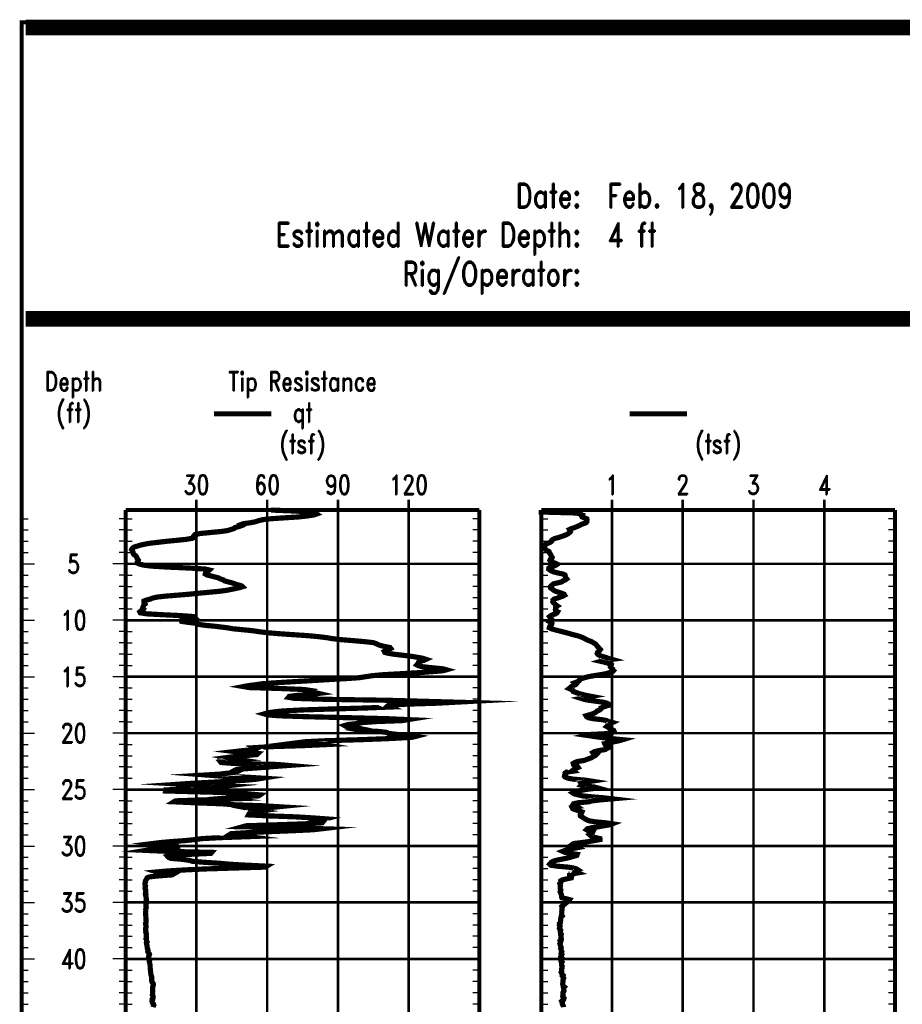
# Model space of a CAD drawing. Extents: x 83 to 619, y 53 to 229.
# Tile 9 of 14: x 384 to 463, y 142 to 229. Entities that reach past the tile are written whole.
import ezdxf
from ezdxf.enums import TextEntityAlignment as Align

# ---------------------------------------------------------------- set-up
doc = ezdxf.new("R2010")
doc.units = 0
doc.header["$MEASUREMENT"] = 0
doc.linetypes.add('DOT', pattern=[0.04, 0, -0.04])
doc.linetypes.add('SOLID', pattern=[0])
doc.layers.add('1', color=7, linetype='SOLID')
doc.styles.add('ROMAND', font='romand', dxfattribs={"height": 1})

msp = doc.modelspace()

# ---------------------------------------------------------------- linework, layer by layer
at = {"layer": '1', "color": 7, "linetype": 'SOLID'}
for points, const_width in [([(384.824, 228.782), (618.612, 228.782)], 0.693), ([(384.478, 52.748), (618.959, 52.748), (618.959, 228.898), (384.478, 228.898), (384.478, 52.748)], 0.347), ([(384.478, 52.748), (618.959, 52.748), (618.959, 228.898), (384.478, 228.898), (384.478, 52.748)], 0.347), ([(384.478, 52.748), (618.959, 52.748), (618.959, 228.898), (384.478, 228.898), (384.478, 52.748)], 0.347), ([(384.478, 52.748), (618.959, 52.748), (618.959, 228.898), (384.478, 228.898), (384.478, 52.748)], 0.347), ([(384.478, 52.748), (618.959, 52.748), (618.959, 228.898), (384.478, 228.898), (384.478, 52.748)], 0.347), ([(384.478, 52.748), (618.959, 52.748), (618.959, 228.898), (384.478, 228.898), (384.478, 52.748)], 0.347), ([(384.478, 52.748), (618.959, 52.748), (618.959, 228.898), (384.478, 228.898), (384.478, 52.748)], 0.347), ([(384.478, 52.748), (618.959, 52.748), (618.959, 228.898), (384.478, 228.898), (384.478, 52.748)], 0.347), ([(384.478, 52.748), (618.959, 52.748), (618.959, 228.898), (384.478, 228.898), (384.478, 52.748)], 0.347), ([(384.478, 52.748), (618.959, 52.748), (618.959, 228.898), (384.478, 228.898), (384.478, 52.748)], 0.347), ([(384.478, 52.748), (618.959, 52.748), (618.959, 228.898), (384.478, 228.898), (384.478, 52.748)], 0.347), ([(384.478, 52.748), (618.959, 52.748), (618.959, 228.898), (384.478, 228.898), (384.478, 52.748)], 0.347), ([(384.478, 52.748), (618.959, 52.748), (618.959, 228.898), (384.478, 228.898), (384.478, 52.748)], 0.347), ([(384.478, 52.748), (618.959, 52.748), (618.959, 228.898), (384.478, 228.898), (384.478, 52.748)], 0.347), ([(384.478, 52.748), (618.959, 52.748), (618.959, 228.898), (384.478, 228.898), (384.478, 52.748)], 0.347), ([(384.478, 52.748), (618.959, 52.748), (618.959, 228.898), (384.478, 228.898), (384.478, 52.748)], 0.347), ([(384.478, 52.748), (618.959, 52.748), (618.959, 228.898), (384.478, 228.898), (384.478, 52.748)], 0.347), ([(384.478, 52.748), (618.959, 52.748), (618.959, 228.898), (384.478, 228.898), (384.478, 52.748)], 0.347), ([(384.478, 52.748), (618.959, 52.748), (618.959, 228.898), (384.478, 228.898), (384.478, 52.748)], 0.347), ([(384.478, 52.748), (618.959, 52.748), (618.959, 228.898), (384.478, 228.898), (384.478, 52.748)], 0.347), ([(384.478, 52.748), (618.959, 52.748), (618.959, 228.898), (384.478, 228.898), (384.478, 52.748)], 0.347), ([(384.478, 52.748), (618.959, 52.748), (618.959, 228.898), (384.478, 228.898), (384.478, 52.748)], 0.347), ([(384.478, 52.748), (618.959, 52.748), (618.959, 228.898), (384.478, 228.898), (384.478, 52.748)], 0.347), ([(384.478, 52.748), (618.959, 52.748), (618.959, 228.898), (384.478, 228.898), (384.478, 52.748)], 0.347), ([(384.478, 52.748), (618.959, 52.748), (618.959, 228.898), (384.478, 228.898), (384.478, 52.748)], 0.347), ([(384.478, 52.748), (618.959, 52.748), (618.959, 228.898), (384.478, 228.898), (384.478, 52.748)], 0.347), ([(384.824, 228.089), (618.612, 228.089)], 0.693), ([(384.824, 202.909), (618.612, 202.909)], 0.693), ([(384.824, 202.216), (618.612, 202.216)], 0.693), ([(384.478, 185.582), (384.478, 79.789)], 0.347), ([(393.718, 185.582), (393.718, 79.789)], 0.347), ([(393.718, 185.582), (425.136, 185.582)], 0.347), ([(393.718, 185.582), (393.718, 79.789)], 0.347), ([(425.136, 185.582), (425.136, 79.789)], 0.347), ([(430.635, 185.582), (462.053, 185.582)], 0.347), ([(430.635, 185.582), (430.635, 79.789)], 0.347), ([(462.053, 185.582), (462.053, 79.789)], 0.347)]:
    msp.add_lwpolyline(points, dxfattribs=dict(at, const_width=const_width))
at = {"layer": '1', "color": 36, "linetype": 'SOLID', "const_width": 0.462}
for points in [[(401.573, 194.13), (406.655, 194.13)], [(406.644, 185.582), (408.674, 185.495), (410.515, 185.406), (410.576, 185.32), (410.695, 185.234), (410.432, 185.147), (409.859, 185.059), (409.095, 184.972), (407.735, 184.885), (406.494, 184.8), (405.826, 184.715), (405.492, 184.628), (405.253, 184.543), (404.824, 184.458), (404.18, 184.372), (403.942, 184.287), (404.013, 184.2), (403.774, 184.113), (403.415, 184.026), (403.344, 183.938), (403.058, 183.851), (402.796, 183.764), (402.175, 183.677), (401.268, 183.589), (400.361, 183.502), (399.884, 183.416), (399.813, 183.33), (399.908, 183.243), (399.858, 183.155), (399.617, 183.067), (399.09, 182.98), (398.254, 182.893), (397.347, 182.806), (396.595, 182.717), (395.858, 182.632), (395.381, 182.547), (394.999, 182.461), (394.737, 182.376), (394.451, 182.288), (394.29, 182.157), (394.244, 182.071), (394.316, 181.985), (394.316, 181.897), (394.388, 181.811), (394.388, 181.724), (394.437, 181.639), (394.581, 181.552), (394.653, 181.465), (394.701, 181.379), (394.725, 181.294), (394.773, 181.208), (394.844, 181.12), (394.82, 181.033), (394.749, 180.946), (394.773, 180.858), (394.988, 180.771), (395.346, 180.685), (396.062, 180.599), (397.515, 180.513), (399.441, 180.428), (400.792, 180.34), (401.148, 180.255), (401.051, 180.167), (400.909, 180.08), (400.813, 179.992), (400.789, 179.905), (400.933, 179.819), (401.291, 179.731), (401.626, 179.644), (401.96, 179.557), (402.126, 179.469), (402.385, 179.382), (402.497, 179.295), (402.805, 179.206), (403.163, 179.118), (403.402, 179.032), (403.664, 178.946), (403.997, 178.859), (404.093, 178.77), (403.806, 178.682), (403.142, 178.546), (402.713, 178.457), (402.069, 178.37), (401.139, 178.283), (400.232, 178.197), (399.373, 178.109), (398.323, 178.023), (397.249, 177.937), (396.486, 177.851), (396.105, 177.764), (395.915, 177.677), (395.559, 177.59), (395.347, 177.503), (395.349, 177.417), (395.421, 177.33), (395.446, 177.244), (395.329, 177.156), (395.305, 177.069), (395.257, 176.981), (395.234, 176.893), (395.306, 176.805), (395.235, 176.718), (395.068, 176.629), (394.972, 176.542), (395.021, 176.454), (395.572, 176.366), (397.005, 176.285), (398.554, 176.212), (399.74, 176.124), (399.834, 176.038), (399.428, 175.953), (398.879, 175.867), (398.664, 175.78), (398.69, 175.694), (399.285, 175.608), (399.999, 175.52), (400.164, 175.433), (400.763, 175.345), (401.695, 175.258), (402.74, 175.126), (403.242, 175.039), (404.151, 174.952), (405.011, 174.862), (405.585, 174.776), (406.301, 174.688), (407.352, 174.601), (408.593, 174.514), (409.906, 174.425), (410.838, 174.338), (411.578, 174.249), (412.079, 174.161), (412.82, 174.074), (413.918, 173.986), (414.897, 173.899), (415.686, 173.812), (415.972, 173.724), (416.116, 173.637), (416.355, 173.55), (416.737, 173.462), (417.191, 173.374), (417.263, 173.286), (417.12, 173.2), (416.858, 173.112), (416.691, 173.024), (416.739, 172.936), (417.098, 172.849), (417.67, 172.762), (418.435, 172.674), (419.128, 172.586), (419.677, 172.498), (420.13, 172.411), (420.394, 172.325), (420.203, 172.237), (419.916, 172.15), (419.726, 172.062), (419.702, 171.976), (419.581, 171.832), (419.749, 171.746), (420.131, 171.659), (420.99, 171.571), (421.897, 171.483), (422.207, 171.396), (421.897, 171.309), (420.847, 171.222), (419.63, 171.133), (418.126, 171.045), (416.575, 170.958), (415.595, 170.87), (415.046, 170.783), (414.474, 170.695), (413.233, 170.609), (411.657, 170.52), (410.201, 170.431), (408.698, 170.343), (407.266, 170.256), (405.953, 170.168), (405.309, 170.079), (404.641, 169.992), (404.188, 169.905), (404.691, 169.818), (407.532, 169.731), (409.585, 169.644), (410.157, 169.556), (410.014, 169.47), (410.468, 169.384), (410.85, 169.296), (410.111, 169.207), (408.941, 169.12), (408.248, 169.035), (408.177, 168.949), (408.68, 168.861), (411.403, 168.774), (416.894, 168.69), (423.071, 168.52), (421.424, 168.432), (418.749, 168.346), (417.077, 168.258), (416.982, 168.173), (417.197, 168.087), (414.955, 168.001), (411.97, 167.914), (409.344, 167.827), (407.672, 167.739), (406.838, 167.653), (406.338, 167.566), (406.029, 167.48), (406.315, 167.395), (407.343, 167.311), (409.922, 167.226), (413.623, 167.139), (416.941, 167.054), (418.802, 166.97), (418.278, 166.884), (415.985, 166.797), (414.745, 166.708), (414.268, 166.621), (413.455, 166.534), (413.167, 166.446), (413.335, 166.357), (414.074, 166.269), (414.504, 166.182), (414.172, 166.094), (414.648, 166.006), (416.223, 165.918), (416.918, 165.831), (417.06, 165.744), (417.822, 165.657), (418.873, 165.57), (419.471, 165.48), (419.137, 165.394), (416.892, 165.275), (414.529, 165.187), (411.547, 165.099), (409.706, 165.011), (409.014, 164.922), (410.852, 164.835), (411.378, 164.747), (409.471, 164.659), (406.651, 164.57), (405.171, 164.481), (405.339, 164.394), (405.175, 164.306), (404.148, 164.218), (403.384, 164.13), (404.077, 164.041), (405.465, 163.955), (405.37, 163.866), (404.388, 163.779), (403.409, 163.691), (402.741, 163.604), (403.192, 163.515), (403.767, 163.426), (402.573, 163.339), (402.12, 163.252), (402.192, 163.164), (403.338, 163.076), (407.181, 162.987), (408.183, 162.901), (406.988, 162.813), (405.962, 162.726), (404.745, 162.637), (403.576, 162.549), (403.409, 162.462), (403.72, 162.398), (403.529, 162.308), (402.859, 162.22), (402.096, 162.132), (400.855, 162.056), (402.269, 161.946), (404.465, 161.859), (405.875, 161.77), (405.325, 161.681), (404.439, 161.594), (403.102, 161.506), (401.551, 161.419), (399.811, 161.329), (398.547, 161.242), (400.05, 161.155), (402.561, 161.07), (401.817, 160.982), (401.17, 160.895), (398.761, 160.808), (397.278, 160.722), (397.264, 160.635), (400.448, 160.548), (403.805, 160.463), (404.653, 160.374), (405.657, 160.286), (405.537, 160.199), (403.892, 160.112), (402.841, 160.024), (403.391, 159.936), (400.796, 159.847), (398.138, 159.758), (397.998, 159.671), (399.934, 159.584), (402.228, 159.496), (403.413, 159.407), (405.851, 159.321), (407.306, 159.234), (406.444, 159.147), (404.845, 159.058), (405.299, 158.97), (405.776, 158.884), (404.821, 158.771), (404.846, 158.684), (404.68, 158.597), (404.632, 158.509), (406.425, 158.422), (408.812, 158.335), (410.291, 158.246), (411.485, 158.158), (411.152, 158.07), (410.818, 157.982), (411.247, 157.894), (411.175, 157.805), (409.695, 157.718), (407.141, 157.631), (404.423, 157.543), (404.11, 157.456), (408.22, 157.368), (411.155, 157.28), (410.411, 157.192), (408.548, 157.104), (406.328, 157.015), (404.444, 156.927), (403.083, 156.841), (402.944, 156.754), (403.973, 156.667), (404.642, 156.579), (402.155, 156.49), (400.483, 156.403), (399.869, 156.316), (399.007, 156.228), (397.796, 156.141), (396.798, 156.053), (396.111, 155.967), (396.86, 155.879), (398.222, 155.793), (398.267, 155.704), (397.34, 155.618), (396.036, 155.446), (395.512, 155.358), (397.421, 155.27), (401.36, 155.18), (401.286, 155.093), (399.352, 155.005), (397.894, 154.917), (397.443, 154.828), (397.521, 154.739), (397.721, 154.653), (398.74, 154.564), (399.363, 154.476), (399.626, 154.389), (400.675, 154.301), (402.032, 154.214), (402.961, 154.127), (404.49, 154.041), (406.234, 153.955), (406.091, 153.87), (403.418, 153.792), (400.7, 153.706), (398.915, 153.619), (397.478, 153.532), (396.512, 153.445), (396.8, 153.358), (397.989, 153.269), (397.838, 153.182), (396.652, 153.095), (395.834, 153.007), (395.621, 152.918), (395.575, 152.83), (395.535, 152.744), (395.476, 152.657), (395.483, 152.57), (395.443, 152.482), (395.428, 152.396), (395.435, 152.31), (395.487, 152.192), (395.465, 152.105), (395.438, 152.018), (395.448, 151.93), (395.505, 151.842), (395.508, 151.756), (395.488, 151.669), (395.491, 151.584), (395.47, 151.496), (395.521, 151.409), (395.498, 151.323), (395.521, 151.236), (395.543, 151.15), (395.547, 151.063), (395.544, 150.978), (395.567, 150.89), (395.521, 150.805), (395.553, 150.642), (395.525, 150.555), (395.528, 150.469), (395.516, 150.383), (395.543, 150.299), (395.527, 150.215), (395.5, 150.13), (395.504, 150.044), (395.505, 149.959), (395.482, 149.875), (395.483, 149.791), (395.503, 149.707), (395.502, 149.625), (395.503, 149.542), (395.506, 149.458), (395.508, 149.371), (395.532, 149.284), (395.53, 149.196), (395.531, 149.11), (395.54, 148.954), (395.477, 148.869), (395.488, 148.783), (395.514, 148.697), (395.543, 148.61), (395.537, 148.525), (395.491, 148.439), (395.491, 148.354), (395.494, 148.268), (395.52, 148.18), (395.497, 148.095), (395.536, 148.009), (395.562, 147.923), (395.539, 147.837), (395.542, 147.75), (395.564, 147.666), (395.569, 147.581), (395.525, 147.494), (395.567, 147.408), (395.573, 147.322), (395.617, 147.237), (395.555, 147.15), (395.57, 147.065), (395.594, 146.979), (395.618, 146.893), (395.622, 146.807), (395.644, 146.719), (395.644, 146.632), (395.695, 146.546), (395.708, 146.457), (395.674, 146.371), (395.723, 146.283), (395.803, 146.197), (395.832, 146.111), (395.787, 146.023), (395.761, 145.935), (395.765, 145.847), (395.794, 145.761), (395.85, 145.596), (395.813, 145.508), (395.828, 145.421), (395.858, 145.333), (395.869, 145.246), (395.892, 145.158), (395.893, 145.071), (395.893, 144.982), (395.889, 144.894), (395.911, 144.806), (395.917, 144.717), (395.926, 144.631), (395.939, 144.543), (395.943, 144.456), (395.957, 144.37), (395.971, 144.281), (396.008, 144.194), (396.038, 144.106), (396.018, 144.019), (396.044, 143.931), (396.02, 143.843), (396.03, 143.756), (396.058, 143.669), (396.133, 143.582), (396.175, 143.493), (396.173, 143.405), (396.14, 143.318), (396.12, 143.231), (396.121, 143.143), (396.1, 143.054), (396.098, 142.967), (396.127, 142.881), (396.099, 142.793), (396.114, 142.705), (396.101, 142.616), (396.085, 142.529), (396.158, 142.401), (396.136, 142.311), (396.141, 142.224), (396.071, 142.135), (396.095, 142.048), (396.054, 141.961), (396.073, 141.873), (396.122, 141.785), (396.203, 141.696), (396.224, 141.608), (396.179, 141.52), (396.154, 141.432)]]:
    msp.add_lwpolyline(points, dxfattribs=at)
at = {"layer": '1', "color": 96, "linetype": 'SOLID', "const_width": 0.462}
for points in [[(438.489, 194.13), (443.572, 194.13)], [(430.635, 185.582), (430.635, 185.495), (430.635, 185.406), (433.764, 185.32), (434.078, 185.234), (434.267, 185.147), (434.21, 185.059), (434.254, 184.972), (434.493, 184.885), (434.681, 184.8), (434.694, 184.715), (434.644, 184.628), (434.675, 184.543), (434.612, 184.458), (434.38, 184.372), (434.147, 184.287), (434.015, 184.2), (433.795, 184.113), (433.6, 184.026), (433.318, 183.938), (433.142, 183.851), (433.198, 183.764), (433.23, 183.677), (433.154, 183.589), (433.048, 183.502), (432.903, 183.416), (432.702, 183.33), (432.463, 183.243), (432.206, 183.155), (431.872, 183.067), (431.671, 182.98), (431.558, 182.893), (431.539, 182.806), (431.433, 182.717), (431.206, 182.632), (431.012, 182.547), (430.936, 182.461), (430.936, 182.376), (430.917, 182.288), (430.955, 182.157), (431.024, 182.071), (431.131, 181.985), (431.32, 181.897), (431.338, 181.811), (431.395, 181.724), (431.47, 181.639), (431.502, 181.552), (431.533, 181.465), (431.602, 181.379), (431.571, 181.294), (431.439, 181.208), (431.395, 181.12), (431.458, 181.033), (431.609, 180.946), (431.891, 180.858), (432.055, 180.771), (431.935, 180.685), (431.747, 180.599), (431.42, 180.513), (431.307, 180.428), (431.294, 180.34), (431.395, 180.255), (431.527, 180.167), (431.778, 180.08), (432.124, 179.992), (432.539, 179.905), (432.74, 179.819), (432.771, 179.731), (432.784, 179.644), (432.815, 179.557), (432.89, 179.469), (432.771, 179.382), (432.564, 179.295), (432.457, 179.206), (432.111, 179.118), (431.722, 179.032), (431.621, 178.946), (431.514, 178.859), (431.439, 178.77), (431.445, 178.682), (431.634, 178.546), (431.734, 178.457), (431.904, 178.37), (432.174, 178.283), (432.438, 178.197), (432.658, 178.109), (432.708, 178.023), (432.545, 177.937), (432.306, 177.851), (432.067, 177.764), (431.778, 177.677), (431.678, 177.59), (431.703, 177.503), (431.665, 177.417), (431.734, 177.33), (431.847, 177.244), (431.929, 177.156), (432.055, 177.069), (431.904, 176.981), (431.898, 176.893), (431.929, 176.805), (431.885, 176.718), (431.898, 176.629), (432.086, 176.542), (432.036, 176.454), (431.885, 176.366), (431.64, 176.285), (431.489, 176.212), (431.37, 176.124), (431.439, 176.038), (431.502, 175.953), (431.565, 175.867), (431.395, 175.78), (431.332, 175.694), (431.483, 175.608), (431.577, 175.52), (431.558, 175.433), (431.47, 175.345), (431.389, 175.258), (431.351, 175.126), (431.539, 175.039), (431.816, 174.952), (432.18, 174.862), (432.513, 174.776), (432.865, 174.688), (433.161, 174.601), (433.469, 174.514), (433.833, 174.425), (434.109, 174.338), (434.323, 174.249), (434.505, 174.161), (434.65, 174.074), (434.857, 173.986), (435.077, 173.899), (435.241, 173.812), (435.391, 173.724), (435.492, 173.637), (435.555, 173.55), (435.63, 173.462), (435.718, 173.374), (435.793, 173.286), (435.881, 173.2), (435.825, 173.112), (435.737, 173.024), (435.63, 172.936), (435.599, 172.849), (435.655, 172.762), (435.806, 172.674), (436.026, 172.586), (436.359, 172.498), (436.579, 172.411), (436.887, 172.325), (436.189, 172.237), (435.9, 172.15), (436.284, 172.062), (436.566, 171.976), (436.843, 171.832), (436.811, 171.746), (436.774, 171.659), (436.843, 171.571), (436.95, 171.483), (436.918, 171.396), (437.038, 171.309), (436.962, 171.222), (436.654, 171.133), (436.359, 171.045), (435.869, 170.958), (435.297, 170.87), (434.813, 170.783), (434.48, 170.695), (434.204, 170.609), (434.034, 170.52), (434.003, 170.431), (433.858, 170.343), (433.632, 170.256), (433.764, 170.168), (433.688, 170.079), (433.469, 169.992), (433.293, 169.905), (433.217, 169.818), (433.104, 169.731), (433.305, 169.644), (433.45, 169.556), (433.469, 169.47), (433.701, 169.384), (433.959, 169.296), (434.267, 169.207), (434.618, 169.12), (435.071, 169.035), (434.587, 168.949), (434.16, 168.861), (434.436, 168.774), (434.857, 168.69), (436.108, 168.52), (436.478, 168.432), (436.61, 168.346), (436.667, 168.258), (436.39, 168.173), (436.114, 168.087), (435.925, 168.001), (435.925, 167.914), (435.806, 167.827), (435.611, 167.739), (435.517, 167.653), (435.385, 167.566), (435.19, 167.48), (434.901, 167.395), (434.612, 167.311), (434.662, 167.226), (434.807, 167.139), (435.253, 167.054), (435.995, 166.97), (436.453, 166.884), (436.617, 166.797), (436.956, 166.708), (436.774, 166.621), (436.686, 166.534), (436.535, 166.446), (436.447, 166.357), (436.617, 166.269), (436.692, 166.182), (436.887, 166.094), (437.069, 166.006), (437.107, 165.918), (436.925, 165.831), (436.843, 165.744), (435.077, 165.657), (434.688, 165.57), (435.297, 165.48), (435.907, 165.394), (436.918, 165.275), (437.855, 165.187), (437.565, 165.099), (437.151, 165.011), (436.648, 164.922), (436.271, 164.835), (436.309, 164.747), (436.491, 164.659), (436.592, 164.57), (436.604, 164.481), (436.434, 164.394), (436.284, 164.306), (435.75, 164.218), (435.354, 164.13), (435.203, 164.041), (435.259, 163.955), (435.523, 163.866), (435.442, 163.779), (435.234, 163.691), (435.127, 163.604), (434.895, 163.515), (434.669, 163.426), (434.424, 163.339), (433.852, 163.252), (433.619, 163.164), (433.469, 163.076), (433.494, 162.987), (433.557, 162.901), (433.846, 162.813), (433.908, 162.726), (433.714, 162.637), (433.538, 162.549), (433.425, 162.462), (433.506, 162.398), (432.853, 162.308), (432.758, 162.22), (432.784, 162.132), (432.715, 162.056), (432.696, 161.946), (432.784, 161.859), (432.991, 161.77), (433.481, 161.681), (434.543, 161.594), (435.102, 161.506), (434.524, 161.419), (434.179, 161.329), (434.248, 161.242), (434.172, 161.155), (434.549, 161.07), (435.354, 160.982), (435.668, 160.895), (434.895, 160.808), (434.367, 160.722), (433.864, 160.635), (433.6, 160.548), (433.431, 160.463), (433.569, 160.374), (433.94, 160.286), (434.285, 160.199), (435.14, 160.112), (436.202, 160.024), (436.937, 159.936), (435.919, 159.847), (435.165, 159.758), (434.832, 159.671), (433.877, 159.584), (433.5, 159.496), (433.443, 159.407), (433.739, 159.321), (433.864, 159.234), (433.387, 159.147), (433.431, 159.058), (433.663, 158.97), (433.952, 158.884), (434.254, 158.771), (434.223, 158.684), (434.179, 158.597), (434.091, 158.509), (434.103, 158.422), (434.248, 158.335), (434.38, 158.246), (434.512, 158.158), (434.675, 158.07), (434.882, 157.982), (435.429, 157.894), (436.365, 157.805), (436.937, 157.718), (436.711, 157.631), (436.177, 157.543), (435.706, 157.456), (435.109, 157.368), (434.744, 157.28), (434.656, 157.192), (434.801, 157.104), (435.215, 157.015), (435.171, 156.927), (435.071, 156.841), (434.92, 156.754), (435.021, 156.667), (435.14, 156.579), (435.479, 156.49), (435.844, 156.403), (435.85, 156.316), (435.335, 156.228), (434.87, 156.141), (434.254, 156.053), (433.525, 155.967), (433.381, 155.879), (433.261, 155.793), (433.802, 155.704), (433.94, 155.618), (432.991, 155.446), (432.765, 155.358), (432.532, 155.27), (432.733, 155.18), (433.205, 155.093), (433.827, 155.005), (433.795, 154.917), (433.494, 154.828), (433.192, 154.739), (432.828, 154.653), (432.4, 154.564), (431.942, 154.476), (431.69, 154.389), (431.527, 154.301), (431.464, 154.214), (431.382, 154.127), (431.477, 154.041), (432.042, 153.955), (433.035, 153.87), (433.487, 153.792), (433.776, 153.706), (433.908, 153.619), (433.72, 153.532), (433.644, 153.445), (433.864, 153.358), (433.318, 153.269), (433.148, 153.182), (433.142, 153.095), (433.33, 153.007), (433.305, 152.918), (432.903, 152.83), (432.513, 152.744), (432.375, 152.657), (432.394, 152.57), (432.363, 152.482), (432.281, 152.396), (432.312, 152.31), (432.344, 152.192), (432.312, 152.105), (432.312, 152.018), (432.312, 151.93), (432.369, 151.842), (432.356, 151.756), (432.312, 151.669), (432.356, 151.584), (432.388, 151.496), (432.419, 151.409), (432.432, 151.323), (432.432, 151.236), (432.463, 151.15), (432.84, 151.063), (433.148, 150.978), (433.092, 150.89), (432.966, 150.805), (432.777, 150.642), (432.683, 150.555), (432.551, 150.469), (432.463, 150.383), (432.501, 150.299), (432.463, 150.215), (432.476, 150.13), (432.469, 150.044), (432.451, 149.959), (432.457, 149.875), (432.451, 149.791), (432.457, 149.707), (432.438, 149.625), (432.488, 149.542), (432.388, 149.458), (432.375, 149.371), (432.363, 149.284), (432.344, 149.196), (432.35, 149.11), (432.325, 148.954), (432.256, 148.869), (432.294, 148.783), (432.256, 148.697), (432.306, 148.61), (432.268, 148.525), (432.243, 148.439), (432.275, 148.354), (432.356, 148.268), (432.344, 148.18), (432.325, 148.095), (432.344, 148.009), (432.4, 147.923), (432.356, 147.837), (432.388, 147.75), (432.4, 147.666), (432.375, 147.581), (432.413, 147.494), (432.407, 147.408), (432.312, 147.322), (432.356, 147.237), (432.325, 147.15), (432.281, 147.065), (432.312, 146.979), (432.344, 146.893), (432.369, 146.807), (432.4, 146.719), (432.356, 146.632), (432.4, 146.546), (432.419, 146.457), (432.457, 146.371), (432.4, 146.283), (432.388, 146.197), (432.457, 146.111), (432.407, 146.023), (432.369, 145.935), (432.438, 145.847), (432.394, 145.761), (432.388, 145.596), (432.388, 145.508), (432.476, 145.421), (432.432, 145.333), (432.432, 145.246), (432.444, 145.158), (432.488, 145.071), (432.463, 144.982), (432.476, 144.894), (432.432, 144.806), (432.432, 144.717), (432.444, 144.631), (432.4, 144.543), (432.444, 144.456), (432.488, 144.37), (432.564, 144.281), (432.507, 144.194), (432.564, 144.106), (432.62, 144.019), (432.576, 143.931), (432.564, 143.843), (432.576, 143.756), (432.551, 143.669), (432.551, 143.582), (432.532, 143.493), (432.551, 143.405), (432.576, 143.318), (432.683, 143.231), (432.608, 143.143), (432.639, 143.054), (432.627, 142.967), (432.652, 142.881), (432.595, 142.793), (432.545, 142.705), (432.545, 142.616), (432.576, 142.529), (432.539, 142.401), (432.564, 142.311), (432.652, 142.224), (432.627, 142.135), (432.539, 142.048), (432.451, 141.961), (432.513, 141.873), (432.488, 141.785), (432.507, 141.696), (432.564, 141.608), (432.595, 141.52), (432.608, 141.432)]]:
    msp.add_lwpolyline(points, dxfattribs=at)
at = {"layer": '1', "color": 8, "linetype": 'SOLID', "const_width": 0.231}
for points in [[(400.002, 185.582), (400.002, 186.507)], [(406.286, 185.582), (406.286, 186.507)], [(412.569, 185.582), (412.569, 186.507)], [(418.853, 185.582), (418.853, 186.507)], [(436.918, 185.582), (436.918, 186.507)], [(443.202, 185.582), (443.202, 186.507)], [(449.486, 185.582), (449.486, 186.507)], [(455.769, 185.582), (455.769, 186.507)]]:
    msp.add_lwpolyline(points, dxfattribs=at)
at = {"layer": '1', "color": 8, "linetype": 'DOT', "const_width": 0.231}
for points in [[(400.002, 185.582), (400.002, 79.789)], [(406.286, 185.582), (406.286, 79.789)], [(412.569, 185.582), (412.569, 79.789)], [(418.853, 185.582), (418.853, 79.789)], [(436.918, 185.582), (436.918, 79.789)], [(443.202, 185.582), (443.202, 79.789)], [(449.486, 185.582), (449.486, 79.789)], [(455.769, 185.582), (455.769, 79.789)], [(393.718, 180.805), (425.136, 180.805)], [(425.136, 180.805), (393.718, 180.805)], [(430.635, 180.805), (462.053, 180.805)], [(462.053, 180.805), (430.635, 180.805)], [(393.718, 175.793), (425.136, 175.793)], [(425.136, 175.793), (393.718, 175.793)], [(430.635, 175.793), (462.053, 175.793)], [(462.053, 175.793), (430.635, 175.793)], [(393.718, 170.782), (425.136, 170.782)], [(425.136, 170.782), (393.718, 170.782)], [(430.635, 170.782), (462.053, 170.782)], [(462.053, 170.782), (430.635, 170.782)], [(393.718, 165.77), (425.136, 165.77)], [(425.136, 165.77), (393.718, 165.77)], [(430.635, 165.77), (462.053, 165.77)], [(462.053, 165.77), (430.635, 165.77)], [(393.718, 160.758), (425.136, 160.758)], [(425.136, 160.758), (393.718, 160.758)], [(430.635, 160.758), (462.053, 160.758)], [(462.053, 160.758), (430.635, 160.758)], [(393.718, 155.746), (425.136, 155.746)], [(425.136, 155.746), (393.718, 155.746)], [(430.635, 155.746), (462.053, 155.746)], [(462.053, 155.746), (430.635, 155.746)], [(393.718, 150.735), (425.136, 150.735)], [(425.136, 150.735), (393.718, 150.735)], [(430.635, 150.735), (462.053, 150.735)], [(462.053, 150.735), (430.635, 150.735)], [(393.718, 145.723), (425.136, 145.723)], [(425.136, 145.723), (393.718, 145.723)], [(430.635, 145.723), (462.053, 145.723)], [(462.053, 145.723), (430.635, 145.723)]]:
    msp.add_lwpolyline(points, dxfattribs=at)
at = {"layer": '1', "color": 7, "linetype": 'SOLID'}
for points in [[(384.478, 184.814), (385.055, 184.814)], [(393.718, 184.814), (393.141, 184.814)], [(393.718, 184.814), (394.296, 184.814)], [(425.136, 184.814), (424.559, 184.814)], [(430.635, 184.814), (431.212, 184.814)], [(462.053, 184.814), (461.475, 184.814)], [(384.478, 183.812), (385.055, 183.812)], [(393.718, 183.812), (393.141, 183.812)], [(393.718, 183.812), (394.296, 183.812)], [(425.136, 183.812), (424.559, 183.812)], [(430.635, 183.812), (431.212, 183.812)], [(462.053, 183.812), (461.475, 183.812)], [(384.478, 182.81), (385.055, 182.81)], [(393.718, 182.81), (393.141, 182.81)], [(393.718, 182.81), (394.296, 182.81)], [(425.136, 182.81), (424.559, 182.81)], [(430.635, 182.81), (431.212, 182.81)], [(462.053, 182.81), (461.475, 182.81)], [(384.478, 181.807), (385.055, 181.807)], [(393.718, 181.807), (393.141, 181.807)], [(393.718, 181.807), (394.296, 181.807)], [(425.136, 181.807), (424.559, 181.807)], [(430.635, 181.807), (431.212, 181.807)], [(462.053, 181.807), (461.475, 181.807)], [(384.478, 180.805), (385.633, 180.805)], [(384.478, 180.805), (385.055, 180.805)], [(393.718, 180.805), (392.563, 180.805)], [(393.718, 180.805), (393.141, 180.805)], [(393.718, 180.805), (394.296, 180.805)], [(425.136, 180.805), (424.559, 180.805)], [(430.635, 180.805), (431.212, 180.805)], [(462.053, 180.805), (461.475, 180.805)], [(384.478, 179.803), (385.055, 179.803)], [(393.718, 179.803), (393.141, 179.803)], [(393.718, 179.803), (394.296, 179.803)], [(425.136, 179.803), (424.559, 179.803)], [(430.635, 179.803), (431.212, 179.803)], [(462.053, 179.803), (461.475, 179.803)], [(384.478, 178.8), (385.055, 178.8)], [(393.718, 178.8), (393.141, 178.8)], [(393.718, 178.8), (394.296, 178.8)], [(425.136, 178.8), (424.559, 178.8)], [(430.635, 178.8), (431.212, 178.8)], [(462.053, 178.8), (461.475, 178.8)], [(384.478, 177.798), (385.055, 177.798)], [(393.718, 177.798), (393.141, 177.798)], [(393.718, 177.798), (394.296, 177.798)], [(425.136, 177.798), (424.559, 177.798)], [(430.635, 177.798), (431.212, 177.798)], [(462.053, 177.798), (461.475, 177.798)], [(384.478, 176.796), (385.055, 176.796)], [(393.718, 176.796), (393.141, 176.796)], [(393.718, 176.796), (394.296, 176.796)], [(425.136, 176.796), (424.559, 176.796)], [(430.635, 176.796), (431.212, 176.796)], [(462.053, 176.796), (461.475, 176.796)], [(384.478, 175.793), (385.633, 175.793)], [(384.478, 175.793), (385.055, 175.793)], [(393.718, 175.793), (392.563, 175.793)], [(393.718, 175.793), (393.141, 175.793)], [(393.718, 175.793), (394.296, 175.793)], [(425.136, 175.793), (424.559, 175.793)], [(430.635, 175.793), (431.212, 175.793)], [(462.053, 175.793), (461.475, 175.793)], [(384.478, 174.791), (385.055, 174.791)], [(393.718, 174.791), (393.141, 174.791)], [(393.718, 174.791), (394.296, 174.791)], [(425.136, 174.791), (424.559, 174.791)], [(430.635, 174.791), (431.212, 174.791)], [(462.053, 174.791), (461.475, 174.791)], [(384.478, 173.789), (385.055, 173.789)], [(393.718, 173.789), (393.141, 173.789)], [(393.718, 173.789), (394.296, 173.789)], [(425.136, 173.789), (424.559, 173.789)], [(430.635, 173.789), (431.212, 173.789)], [(462.053, 173.789), (461.475, 173.789)], [(384.478, 172.786), (385.055, 172.786)], [(393.718, 172.786), (393.141, 172.786)], [(393.718, 172.786), (394.296, 172.786)], [(425.136, 172.786), (424.559, 172.786)], [(430.635, 172.786), (431.212, 172.786)], [(462.053, 172.786), (461.475, 172.786)], [(384.478, 171.784), (385.055, 171.784)], [(393.718, 171.784), (393.141, 171.784)], [(393.718, 171.784), (394.296, 171.784)], [(425.136, 171.784), (424.559, 171.784)], [(430.635, 171.784), (431.212, 171.784)], [(462.053, 171.784), (461.475, 171.784)], [(384.478, 170.782), (385.633, 170.782)], [(384.478, 170.782), (385.055, 170.782)], [(393.718, 170.782), (392.563, 170.782)], [(393.718, 170.782), (393.141, 170.782)], [(393.718, 170.782), (394.296, 170.782)], [(425.136, 170.782), (424.559, 170.782)], [(430.635, 170.782), (431.212, 170.782)], [(462.053, 170.782), (461.475, 170.782)], [(384.478, 169.779), (385.055, 169.779)], [(393.718, 169.779), (393.141, 169.779)], [(393.718, 169.779), (394.296, 169.779)], [(425.136, 169.779), (424.559, 169.779)], [(430.635, 169.779), (431.212, 169.779)], [(462.053, 169.779), (461.475, 169.779)], [(384.478, 168.777), (385.055, 168.777)], [(393.718, 168.777), (393.141, 168.777)], [(393.718, 168.777), (394.296, 168.777)], [(425.136, 168.777), (424.559, 168.777)], [(430.635, 168.777), (431.212, 168.777)], [(462.053, 168.777), (461.475, 168.777)], [(384.478, 167.775), (385.055, 167.775)], [(393.718, 167.775), (393.141, 167.775)], [(393.718, 167.775), (394.296, 167.775)], [(425.136, 167.775), (424.559, 167.775)], [(430.635, 167.775), (431.212, 167.775)], [(462.053, 167.775), (461.475, 167.775)], [(384.478, 166.772), (385.055, 166.772)], [(393.718, 166.772), (393.141, 166.772)], [(393.718, 166.772), (394.296, 166.772)], [(425.136, 166.772), (424.559, 166.772)], [(430.635, 166.772), (431.212, 166.772)], [(462.053, 166.772), (461.475, 166.772)], [(384.478, 165.77), (385.633, 165.77)], [(384.478, 165.77), (385.055, 165.77)], [(393.718, 165.77), (392.563, 165.77)], [(393.718, 165.77), (393.141, 165.77)], [(393.718, 165.77), (394.296, 165.77)], [(425.136, 165.77), (424.559, 165.77)], [(430.635, 165.77), (431.212, 165.77)], [(462.053, 165.77), (461.475, 165.77)], [(384.478, 164.768), (385.055, 164.768)], [(393.718, 164.768), (393.141, 164.768)], [(393.718, 164.768), (394.296, 164.768)], [(425.136, 164.768), (424.559, 164.768)], [(430.635, 164.768), (431.212, 164.768)], [(462.053, 164.768), (461.475, 164.768)], [(384.478, 163.765), (385.055, 163.765)], [(393.718, 163.765), (393.141, 163.765)], [(393.718, 163.765), (394.296, 163.765)], [(425.136, 163.765), (424.559, 163.765)], [(430.635, 163.765), (431.212, 163.765)], [(462.053, 163.765), (461.475, 163.765)], [(384.478, 162.763), (385.055, 162.763)], [(393.718, 162.763), (393.141, 162.763)], [(393.718, 162.763), (394.296, 162.763)], [(425.136, 162.763), (424.559, 162.763)], [(430.635, 162.763), (431.212, 162.763)], [(462.053, 162.763), (461.475, 162.763)], [(384.478, 161.76), (385.055, 161.76)], [(393.718, 161.76), (393.141, 161.76)], [(393.718, 161.76), (394.296, 161.76)], [(425.136, 161.76), (424.559, 161.76)], [(430.635, 161.76), (431.212, 161.76)], [(462.053, 161.76), (461.475, 161.76)], [(384.478, 160.758), (385.633, 160.758)], [(384.478, 160.758), (385.055, 160.758)], [(393.718, 160.758), (392.563, 160.758)], [(393.718, 160.758), (393.141, 160.758)], [(393.718, 160.758), (394.296, 160.758)], [(425.136, 160.758), (424.559, 160.758)], [(430.635, 160.758), (431.212, 160.758)], [(462.053, 160.758), (461.475, 160.758)], [(384.478, 159.756), (385.055, 159.756)], [(393.718, 159.756), (393.141, 159.756)], [(393.718, 159.756), (394.296, 159.756)], [(425.136, 159.756), (424.559, 159.756)], [(430.635, 159.756), (431.212, 159.756)], [(462.053, 159.756), (461.475, 159.756)], [(384.478, 158.753), (385.055, 158.753)], [(393.718, 158.753), (393.141, 158.753)], [(393.718, 158.753), (394.296, 158.753)], [(425.136, 158.753), (424.559, 158.753)], [(430.635, 158.753), (431.212, 158.753)], [(462.053, 158.753), (461.475, 158.753)], [(384.478, 157.751), (385.055, 157.751)], [(393.718, 157.751), (393.141, 157.751)], [(393.718, 157.751), (394.296, 157.751)], [(425.136, 157.751), (424.559, 157.751)], [(430.635, 157.751), (431.212, 157.751)], [(462.053, 157.751), (461.475, 157.751)], [(384.478, 156.749), (385.055, 156.749)], [(393.718, 156.749), (393.141, 156.749)], [(393.718, 156.749), (394.296, 156.749)], [(425.136, 156.749), (424.559, 156.749)], [(430.635, 156.749), (431.212, 156.749)], [(462.053, 156.749), (461.475, 156.749)], [(384.478, 155.746), (385.633, 155.746)], [(384.478, 155.746), (385.055, 155.746)], [(393.718, 155.746), (392.563, 155.746)], [(393.718, 155.746), (393.141, 155.746)], [(393.718, 155.746), (394.296, 155.746)], [(425.136, 155.746), (424.559, 155.746)], [(430.635, 155.746), (431.212, 155.746)], [(462.053, 155.746), (461.475, 155.746)], [(384.478, 154.744), (385.055, 154.744)], [(393.718, 154.744), (393.141, 154.744)], [(393.718, 154.744), (394.296, 154.744)], [(425.136, 154.744), (424.559, 154.744)], [(430.635, 154.744), (431.212, 154.744)], [(462.053, 154.744), (461.475, 154.744)], [(384.478, 153.742), (385.055, 153.742)], [(393.718, 153.742), (393.141, 153.742)], [(393.718, 153.742), (394.296, 153.742)], [(425.136, 153.742), (424.559, 153.742)], [(430.635, 153.742), (431.212, 153.742)], [(462.053, 153.742), (461.475, 153.742)], [(384.478, 152.739), (385.055, 152.739)], [(393.718, 152.739), (393.141, 152.739)], [(393.718, 152.739), (394.296, 152.739)], [(425.136, 152.739), (424.559, 152.739)], [(430.635, 152.739), (431.212, 152.739)], [(462.053, 152.739), (461.475, 152.739)], [(384.478, 151.737), (385.055, 151.737)], [(393.718, 151.737), (393.141, 151.737)], [(393.718, 151.737), (394.296, 151.737)], [(425.136, 151.737), (424.559, 151.737)], [(430.635, 151.737), (431.212, 151.737)], [(462.053, 151.737), (461.475, 151.737)], [(384.478, 150.735), (385.633, 150.735)], [(384.478, 150.735), (385.055, 150.735)], [(393.718, 150.735), (392.563, 150.735)], [(393.718, 150.735), (393.141, 150.735)], [(393.718, 150.735), (394.296, 150.735)], [(425.136, 150.735), (424.559, 150.735)], [(430.635, 150.735), (431.212, 150.735)], [(462.053, 150.735), (461.475, 150.735)], [(384.478, 149.732), (385.055, 149.732)], [(393.718, 149.732), (393.141, 149.732)], [(393.718, 149.732), (394.296, 149.732)], [(425.136, 149.732), (424.559, 149.732)], [(430.635, 149.732), (431.212, 149.732)], [(462.053, 149.732), (461.475, 149.732)], [(384.478, 148.73), (385.055, 148.73)], [(393.718, 148.73), (393.141, 148.73)], [(393.718, 148.73), (394.296, 148.73)], [(425.136, 148.73), (424.559, 148.73)], [(430.635, 148.73), (431.212, 148.73)], [(462.053, 148.73), (461.475, 148.73)], [(384.478, 147.728), (385.055, 147.728)], [(393.718, 147.728), (393.141, 147.728)], [(393.718, 147.728), (394.296, 147.728)], [(425.136, 147.728), (424.559, 147.728)], [(430.635, 147.728), (431.212, 147.728)], [(462.053, 147.728), (461.475, 147.728)], [(384.478, 146.725), (385.055, 146.725)], [(393.718, 146.725), (393.141, 146.725)], [(393.718, 146.725), (394.296, 146.725)], [(425.136, 146.725), (424.559, 146.725)], [(430.635, 146.725), (431.212, 146.725)], [(462.053, 146.725), (461.475, 146.725)], [(384.478, 145.723), (385.633, 145.723)], [(384.478, 145.723), (385.055, 145.723)], [(393.718, 145.723), (392.563, 145.723)], [(393.718, 145.723), (393.141, 145.723)], [(393.718, 145.723), (394.296, 145.723)], [(425.136, 145.723), (424.559, 145.723)], [(430.635, 145.723), (431.212, 145.723)], [(462.053, 145.723), (461.475, 145.723)], [(384.478, 144.721), (385.055, 144.721)], [(393.718, 144.721), (393.141, 144.721)], [(393.718, 144.721), (394.296, 144.721)], [(425.136, 144.721), (424.559, 144.721)], [(430.635, 144.721), (431.212, 144.721)], [(462.053, 144.721), (461.475, 144.721)], [(384.478, 143.718), (385.055, 143.718)], [(393.718, 143.718), (393.141, 143.718)], [(393.718, 143.718), (394.296, 143.718)], [(425.136, 143.718), (424.559, 143.718)], [(430.635, 143.718), (431.212, 143.718)], [(462.053, 143.718), (461.475, 143.718)], [(384.478, 142.716), (385.055, 142.716)], [(393.718, 142.716), (393.141, 142.716)], [(393.718, 142.716), (394.296, 142.716)], [(425.136, 142.716), (424.559, 142.716)], [(430.635, 142.716), (431.212, 142.716)], [(462.053, 142.716), (461.475, 142.716)], [(384.478, 141.714), (385.055, 141.714)], [(393.718, 141.714), (393.141, 141.714)], [(393.718, 141.714), (394.296, 141.714)], [(425.136, 141.714), (424.559, 141.714)], [(430.635, 141.714), (431.212, 141.714)], [(462.053, 141.714), (461.475, 141.714)]]:
    msp.add_lwpolyline(points, dxfattribs=at)

# ---------------------------------------------------------------- texts
at = {"layer": '1', "color": 7, "style": 'ROMAND', "width": 0.78}
for s, height, p in [('Date:', 2.1484, (434.184, 214.575)), ('Estimated Water Depth:', 2.14845, (434.184, 211.11)), ('Rig/Operator:', 2.14845, (434.184, 207.644))]:
    msp.add_text(s, height=height, dxfattribs=at).set_placement(p, align=Align.TOP_RIGHT)
for s, height, p in [('Feb. 18, 2009', 2.14845, (436.494, 214.575)), ('4 ft', 2.1484, (436.494, 211.11))]:
    msp.add_text(s, height=height, dxfattribs=at).set_placement(p, align=Align.TOP_LEFT)
for s, height, p in [('Depth', 1.7188, (389.098, 197.018)), ('Tip Resistance', 1.71876, (409.427, 197.018)), ('(ft)', 1.7188, (389.098, 194.246)), ('qt', 1.7188, (409.427, 194.246)), ('(tsf)', 1.7188, (409.427, 191.473)), ('(tsf)', 1.7188, (446.344, 191.473)), ('5', 1.719, (389.098, 180.805)), ('10', 1.7188, (389.098, 175.793)), ('15', 1.7188, (389.098, 170.782)), ('20', 1.7188, (389.098, 165.77)), ('25', 1.7188, (389.098, 160.758)), ('30', 1.7188, (389.098, 155.746)), ('35', 1.7188, (389.098, 150.735)), ('40', 1.7188, (389.098, 145.723))]:
    msp.add_text(s, height=height, dxfattribs=at).set_placement(p, align=Align.MIDDLE_CENTER)
for s, height, p in [('30', 1.7188, (400.002, 186.969)), ('60', 1.7188, (406.286, 186.969)), ('90', 1.7188, (412.569, 186.969)), ('120', 1.7188, (418.853, 186.969)), ('1', 1.719, (436.918, 186.969)), ('2', 1.719, (443.202, 186.969)), ('3', 1.719, (449.486, 186.969)), ('4', 1.719, (455.769, 186.969))]:
    msp.add_text(s, height=height, dxfattribs=at).set_placement(p, align=Align.CENTER)

doc.saveas('drawing.dxf')
